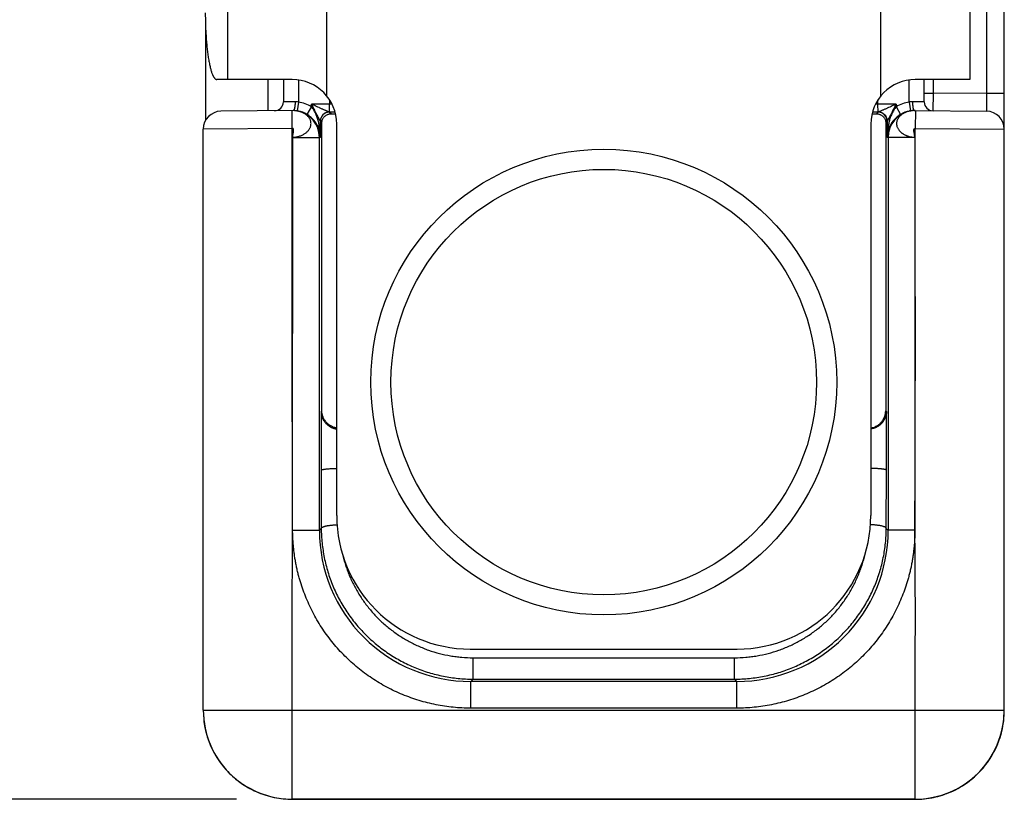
# Model space of a CAD drawing. Header units: inches. Extents: x 0 to 22, y 0 to 17.
# Tile 32 of 38: x 13.4 to 14.5, y 11.8 to 12.6. Entities that reach past the tile are written whole.
import ezdxf

# ---------------------------------------------------------------- set-up
doc = ezdxf.new("R2010")
doc.units = ezdxf.units.IN
doc.header["$LTSCALE"] = 1.21
doc.header["$MEASUREMENT"] = 0
doc.layers.get('0').update_dxf_attribs({"linetype": 'CONTINUOUS'})
doc.layers.add('DIMENSIONS', color=7, linetype='CONTINUOUS')
doc.styles.get("Standard").update_dxf_attribs({"font": 'txt', "width": 0.8})
doc.dimstyles.new('DIMSTYLE_1', dxfattribs={"dimtxt": 0.125, "dimasz": 0.18, "dimexe": 0.125, "dimexo": 0.0625, "dimgap": 0.0625, "dimtad": 0, "dimtih": 1, "dimtoh": 1, "dimzin": 4, "dimdsep": 46, "dimtxsty": 'STANDARD', "dimblk": '_FILLED', "dimblk1": '_FILLED', "dimblk2": '_FILLED', "dimcen": 0.09, "dimadec": 0, "dimazin": 0, "dimtp": 0.01, "dimtm": 0.01, "dimtfac": 1, "dimtofl": 0, "dimtmove": 0, "dimatfit": 3, "dimldrblk": '_FILLED', "dimfxl": 1, "dimtolj": 1, "dimtzin": 4, "dimarcsym": 0})

# ---------------------------------------------------------------- blocks, each defined once
blk = doc.blocks.new('_FILLED')
at = {"color": 0, "linetype": 'BYBLOCK'}
blk.add_solid([(0, 0), (-1, 0.1736), (-1, -0.1736)], dxfattribs=at)
blk = doc.blocks.new('*D3')
at = {"layer": 'DIMENSIONS', "color": 2, "linetype": 'CONTINUOUS'}
for p, q in [((13.6501, 14.5451), (12.7472, 14.5451)), ((12.8722, 14.5451), (12.8722, 13.2788)), ((12.8722, 11.7624), (12.8722, 13.0288)), ((13.6597, 11.7624), (12.7472, 11.7624))]:
    blk.add_line(p, q, dxfattribs=at)
at = {"layer": 'DIMENSIONS', "color": 2, "linetype": 'CONTINUOUS', "xscale": 0.18, "yscale": 0.18, "zscale": 0.18}
for p, rotation in [((12.8722, 14.5451), 90), ((12.8722, 11.7624), 270)]:
    blk.add_blockref('_FILLED', p, dxfattribs=dict(at, rotation=rotation))
at = {"layer": 'DIMENSIONS', "color": 2, "linetype": 'CONTINUOUS', "insert": (12.8722, 13.2163), "char_height": 0.125, "width": 1.125, "attachment_point": 2, "line_spacing_factor": 0.9}
blk.add_mtext('2.78{\\Ftxt.shx;\\W1.000000;\\H0.125000; }[70.7]', dxfattribs=at)

msp = doc.modelspace()

# ---------------------------------------------------------------- linework, layer by layer
at = {"color": 7, "linetype": 'CONTINUOUS'}
for p, q in [((14.5222, 11.8622), (14.5222, 12.8703)), ((13.7608, 12.8393), (13.7608, 12.5529)), ((14.3836, 12.5529), (14.3836, 12.8393)), ((14.5022, 12.8167), (14.5022, 12.5555)), ((13.6495, 12.6629), (13.6495, 12.5711)), ((14.4836, 12.6629), (14.4836, 12.5711)), ((13.6247, 12.6327), (13.6247, 12.5252)), ((13.7222, 12.5711), (13.6375, 12.5711)), ((13.6947, 12.5711), (13.6947, 12.536)), ((13.7122, 12.5711), (13.7122, 12.546)), ((13.7292, 12.5706), (13.7292, 12.5458)), ((14.4152, 12.5458), (14.4152, 12.5706)), ((14.4836, 12.5711), (14.4222, 12.5711)), ((14.4322, 12.546), (14.4322, 12.5711)), ((14.4422, 12.5711), (14.4422, 12.556)), ((14.4322, 12.556), (14.4422, 12.556)), ((14.4422, 12.556), (14.4421, 12.536)), ((14.5022, 12.5555), (14.4422, 12.556)), ((13.7254, 12.5462), (13.7122, 12.546)), ((13.7292, 12.5458), (13.7278, 12.5359)), ((13.7642, 12.5484), (13.7642, 12.5436)), ((14.3803, 12.5436), (14.3803, 12.5484)), ((14.4152, 12.5458), (14.4167, 12.5359)), ((14.4322, 12.546), (14.4191, 12.5462)), ((14.5222, 12.5555), (14.5022, 12.5555)), ((14.5022, 12.5555), (14.5024, 12.5355)), ((13.7236, 12.5362), (13.6421, 12.5355)), ((13.7222, 12.5162), (13.7221, 12.5362)), ((13.7279, 12.5358), (13.7277, 12.5358)), ((13.7282, 12.5357), (13.7279, 12.5358)), ((13.7284, 12.5356), (13.7282, 12.5357)), ((13.7438, 12.5407), (13.7387, 12.532)), ((13.7642, 12.5436), (13.7438, 12.5436)), ((13.7438, 12.5407), (13.7438, 12.5436)), ((13.7658, 12.5326), (13.7638, 12.5345)), ((13.764, 12.5346), (13.7642, 12.5436)), ((13.7669, 12.5436), (13.7642, 12.5436)), ((14.3803, 12.5436), (14.3775, 12.5436)), ((14.3806, 12.5345), (14.3787, 12.5326)), ((14.4006, 12.5436), (14.3803, 12.5436)), ((14.3805, 12.5346), (14.3803, 12.5436)), ((14.4006, 12.5436), (14.4006, 12.5407)), ((14.4006, 12.5407), (14.4057, 12.532)), ((14.4168, 12.5358), (14.4161, 12.5356)), ((14.4163, 12.5357), (14.4161, 12.5356)), ((14.4209, 12.5362), (14.5024, 12.5355)), ((14.4224, 12.5362), (14.4222, 12.5162)), ((13.7555, 12.5229), (13.7538, 12.5245)), ((13.7538, 12.5062), (13.7538, 12.5245)), ((13.7555, 12.1988), (13.7555, 12.5229)), ((14.3906, 12.5245), (14.389, 12.5229)), ((14.389, 12.5229), (14.389, 12.1988)), ((14.3906, 12.5245), (14.3906, 12.5062)), ((13.7222, 12.5162), (13.6222, 12.5155)), ((13.6222, 11.8623), (13.6222, 12.5155)), ((13.7722, 12.0811), (13.7722, 12.5211)), ((14.3722, 12.5211), (14.3722, 12.0811)), ((14.4222, 12.5162), (14.5222, 12.5155)), ((13.7226, 12.0646), (13.7227, 12.5062)), ((13.7227, 12.5062), (13.7527, 12.5062)), ((13.7538, 12.5062), (13.7527, 12.5062)), ((13.7527, 12.0646), (13.7527, 12.5062)), ((14.3917, 12.5062), (14.3906, 12.5062)), ((14.4217, 12.5062), (14.3917, 12.5062)), ((14.3917, 12.5062), (14.3917, 12.0646)), ((14.4217, 12.5062), (14.4218, 12.0646)), ((13.7555, 12.1988), (13.7546, 12.1979)), ((13.7546, 12.1979), (13.7546, 12.1321)), ((14.3899, 12.1979), (14.389, 12.1988)), ((14.3899, 12.1321), (14.3899, 12.1979)), ((13.7546, 12.1321), (13.7548, 12.0667)), ((14.3896, 12.0667), (14.3899, 12.1321)), ((13.7227, 12.0646), (13.7527, 12.0646)), ((13.7527, 12.0646), (13.7548, 12.0667)), ((14.3896, 12.0667), (14.3917, 12.0646)), ((14.4217, 12.0646), (14.3917, 12.0646)), ((13.9222, 11.9311), (14.2222, 11.9311)), ((13.9253, 11.9213), (14.2191, 11.9213)), ((13.9253, 11.8973), (13.9253, 11.9213)), ((14.2191, 11.8973), (14.2191, 11.9213)), ((13.9227, 11.8946), (13.9253, 11.8973)), ((14.2217, 11.8946), (13.9227, 11.8946)), ((13.9227, 11.8646), (13.9227, 11.8946)), ((13.9253, 11.8973), (14.2191, 11.8973)), ((14.2191, 11.8973), (14.2217, 11.8946)), ((14.2217, 11.8646), (14.2217, 11.8946)), ((13.6222, 11.8624), (14.5222, 11.8624)), ((13.7222, 11.7623), (13.7222, 11.8624)), ((14.2217, 11.8646), (13.9227, 11.8646)), ((14.4222, 11.7622), (14.4222, 11.8624)), ((14.5211, 11.847), (14.5214, 11.8497)), ((14.5214, 11.8497), (14.5215, 11.8505)), ((14.5189, 11.8367), (14.5196, 11.8393)), ((14.5196, 11.8393), (14.5201, 11.8419)), ((14.5201, 11.8418), (14.5206, 11.8445)), ((14.5206, 11.8444), (14.5211, 11.8471)), ((14.5147, 11.8242), (14.5157, 11.8267)), ((14.5157, 11.8267), (14.5166, 11.8292)), ((14.5166, 11.8291), (14.5175, 11.8317)), ((14.5174, 11.8316), (14.5182, 11.8342)), ((14.5182, 11.8342), (14.5189, 11.8368)), ((14.5102, 11.8147), (14.5115, 11.8171)), ((14.5114, 11.817), (14.5126, 11.8194)), ((14.5126, 11.8194), (14.5137, 11.8218)), ((14.5137, 11.8218), (14.5148, 11.8243)), ((14.5032, 11.8035), (14.5047, 11.8057)), ((14.5047, 11.8057), (14.5062, 11.8079)), ((14.5062, 11.8079), (14.5076, 11.8101)), ((14.5076, 11.8101), (14.509, 11.8124)), ((14.5089, 11.8124), (14.5102, 11.8147)), ((14.4929, 11.7915), (14.4948, 11.7934)), ((14.4948, 11.7933), (14.4966, 11.7953)), ((14.4965, 11.7953), (14.4983, 11.7973)), ((14.4983, 11.7973), (14.5, 11.7993)), ((14.5, 11.7993), (14.5016, 11.8014)), ((14.5016, 11.8014), (14.5032, 11.8035)), ((14.4809, 11.7812), (14.483, 11.7828)), ((14.483, 11.7828), (14.4851, 11.7844)), ((14.4851, 11.7844), (14.4871, 11.7861)), ((14.4871, 11.7861), (14.4891, 11.7879)), ((14.4891, 11.7878), (14.4911, 11.7897)), ((14.491, 11.7896), (14.493, 11.7915)), ((14.4602, 11.7697), (14.4626, 11.7707)), ((14.4626, 11.7707), (14.465, 11.7718)), ((14.465, 11.7718), (14.4674, 11.773)), ((14.4674, 11.773), (14.4697, 11.7742)), ((14.4697, 11.7742), (14.472, 11.7755)), ((14.472, 11.7755), (14.4743, 11.7768)), ((14.4743, 11.7768), (14.4766, 11.7782)), ((14.4765, 11.7782), (14.4788, 11.7797)), ((14.4787, 11.7797), (14.4809, 11.7812)), ((14.4222, 11.7624), (13.7222, 11.7624)), ((13.7222, 11.7623), (14.4222, 11.7622)), ((13.7222, 11.7623), (13.7222, 11.7623)), ((14.4222, 11.7622), (14.4242, 11.7622)), ((14.4222, 11.7622), (14.4222, 11.7622)), ((14.4242, 11.7622), (14.4269, 11.7623)), ((14.4268, 11.7623), (14.4295, 11.7625)), ((14.4295, 11.7625), (14.4321, 11.7627)), ((14.4321, 11.7627), (14.4348, 11.763)), ((14.4347, 11.763), (14.4374, 11.7633)), ((14.4373, 11.7633), (14.44, 11.7638)), ((14.4399, 11.7638), (14.4426, 11.7643)), ((14.4425, 11.7643), (14.4452, 11.7649)), ((14.4451, 11.7648), (14.4477, 11.7655)), ((14.4477, 11.7655), (14.4503, 11.7662)), ((14.4502, 11.7662), (14.4528, 11.767)), ((14.4527, 11.767), (14.4553, 11.7678)), ((14.4552, 11.7678), (14.4578, 11.7687)), ((14.4577, 11.7687), (14.4602, 11.7697))]:
    msp.add_line(p, q, dxfattribs=at)
for points in [[(13.7277, 12.5358), (13.7276, 12.5358), (13.7274, 12.5358), (13.7273, 12.5359), (13.7272, 12.5359), (13.727, 12.5359), (13.7269, 12.5359), (13.7267, 12.536), (13.7266, 12.536), (13.7264, 12.536), (13.7263, 12.536), (13.7261, 12.5361), (13.7259, 12.5361), (13.7257, 12.5361), (13.7256, 12.5361), (13.7254, 12.5361), (13.7252, 12.5362), (13.725, 12.5362), (13.7248, 12.5362), (13.7246, 12.5362), (13.7244, 12.5362), (13.7242, 12.5362), (13.724, 12.5362), (13.7238, 12.5362), (13.7236, 12.5362)], [(14.4209, 12.5362), (14.4207, 12.5362), (14.4205, 12.5362), (14.4202, 12.5362), (14.42, 12.5362), (14.4198, 12.5362), (14.4196, 12.5362), (14.4194, 12.5362), (14.4192, 12.5362), (14.4191, 12.5361), (14.4189, 12.5361), (14.4187, 12.5361), (14.4185, 12.5361), (14.4183, 12.5361), (14.4182, 12.536), (14.418, 12.536), (14.4178, 12.536), (14.4177, 12.536), (14.4175, 12.5359), (14.4174, 12.5359), (14.4172, 12.5359), (14.4171, 12.5359), (14.417, 12.5358), (14.4168, 12.5358), (14.4167, 12.5358), (14.4165, 12.5357)], [(13.6229, 11.8508), (13.623, 11.8498), (13.6234, 11.8472), (13.6238, 11.8446), (13.6243, 11.842), (13.6249, 11.8395), (13.6255, 11.8369), (13.6262, 11.8344), (13.627, 11.8318), (13.6278, 11.8293), (13.6287, 11.8268), (13.6297, 11.8244), (13.6307, 11.822), (13.6318, 11.8196), (13.633, 11.8172), (13.6342, 11.8149), (13.6355, 11.8125), (13.6368, 11.8103), (13.6382, 11.808), (13.6397, 11.8058), (13.6412, 11.8037), (13.6428, 11.8016), (13.6444, 11.7995), (13.6461, 11.7974), (13.6479, 11.7955), (13.6497, 11.7935), (13.6515, 11.7916), (13.6534, 11.7898), (13.6553, 11.788), (13.6573, 11.7862), (13.6593, 11.7846), (13.6614, 11.7829), (13.6635, 11.7813), (13.6657, 11.7798), (13.6679, 11.7784), (13.6701, 11.777), (13.6724, 11.7756), (13.6747, 11.7743), (13.677, 11.7731), (13.6794, 11.7719), (13.6818, 11.7708), (13.6842, 11.7698), (13.6867, 11.7688), (13.6892, 11.7679), (13.6917, 11.7671), (13.6942, 11.7663), (13.6967, 11.7656), (13.6993, 11.765), (13.7019, 11.7644), (13.7045, 11.7639), (13.7071, 11.7635), (13.7097, 11.7631), (13.7123, 11.7628), (13.7149, 11.7626), (13.7176, 11.7624), (13.7202, 11.7623), (13.7222, 11.7623)]]:
    msp.add_lwpolyline(points, dxfattribs=at)
for radius in [0.2617, 0.2391]:
    msp.add_circle((14.0722, 12.2311), radius, dxfattribs=at)
for centre, radius, start, end in [((13.7222, 12.5211), 0.05, 0, 90), ((14.4222, 12.5211), 0.05, 90, 180), ((13.7022, 12.546), 0.01, 270.5, 360), ((13.7235, 12.5062), 0.04, 59.4308, 81.7089), ((14.421, 12.5062), 0.04, 98.2845, 120.575), ((14.4422, 12.546), 0.01, 180, 269.5001), ((13.6422, 12.5155), 0.02, 90.5, 180), ((13.7235, 12.5066), 0.0296, 89.7948, 90.502), ((13.7232, 12.5367), 0.000521, 270.5558, 281.4509), ((13.7235, 12.5062), 0.03, 81.7131, 87.6568), ((13.7227, 12.5062), 0.03, 79.1978, 80.8471), ((13.7229, 12.5081), 0.0281, 80.3273, 80.7234), ((13.723, 12.5083), 0.0279, 79.28, 80.3286), ((13.7235, 12.5063), 0.0299, 80.7933, 81.7203), ((13.7235, 12.5063), 0.03, 79.8561, 80.7933), ((13.7227, 12.5062), 0.03, 359.9965, 79.1935), ((13.7235, 12.5062), 0.03, 59.428, 79.8566), ((13.7638, 12.5245), 0.01, 90.0209, 179.9791), ((13.7642, 11.383), 1.1515, 89.693, 90.0224), ((14.3806, 11.2857), 1.2489, 89.9954, 90.2992), ((14.3806, 12.5245), 0.01, 0.0209, 89.9791), ((14.3807, 12.5246), 0.01, 0.0138, 89.8541), ((14.4217, 12.5062), 0.03, 99.0791, 180.0034), ((14.421, 12.5062), 0.03, 100.1409, 120.5721), ((14.421, 12.5063), 0.03, 98.2809, 100.1418), ((14.4215, 12.5082), 0.028, 99.5765, 101.03), ((14.421, 12.5062), 0.03, 92.1503, 98.2906), ((14.4217, 12.5065), 0.0297, 91.1814, 92.843), ((14.4217, 12.5064), 0.0298, 89.4999, 91.1815), ((14.4212, 12.5367), 0.000521, 258.5392, 269.4342), ((14.5022, 12.5155), 0.02, 0, 89.5), ((13.9222, 12.0811), 0.15, 180, 270), ((14.2222, 12.0811), 0.15, 270, 360), ((13.9227, 12.0646), 0.17, 179.9922, 270.0078), ((14.2218, 12.0646), 0.17, 269.9922, 0.0078), ((13.7222, 11.8624), 0.1, 180.005, 270.005), ((13.7222, 11.8623), 0.1, 180.0003, 269.9874), ((14.4222, 11.8624), 0.1, 269.995, 359.995), ((14.4222, 11.8622), 0.1, 353.3074, 359.9998), ((14.4222, 11.8622), 0.1, 269.9939, 353.3111)]:
    msp.add_arc(centre, radius, start, end, dxfattribs=at)
for centre, start_param, end_param in [((13.7755, 12.5329), -2.077118, -1.800685), ((14.369, 12.5329), -1.340907, -1.064475)]:
    msp.add_ellipse(centre, major_axis=(0.02, 0), ratio=0.017455, start_param=start_param, end_param=end_param, dxfattribs=at)
for points, knots in [([(13.6245, 12.6461), (13.6245, 12.6437), (13.6246, 12.6388), (13.6247, 12.6315), (13.6251, 12.6244), (13.6255, 12.6175), (13.626, 12.6109), (13.6267, 12.6046), (13.6273, 12.5996), (13.6279, 12.5958), (13.6283, 12.5931), (13.6288, 12.5906), (13.6293, 12.5882), (13.6298, 12.5859), (13.6303, 12.5838), (13.6308, 12.5818), (13.6314, 12.58), (13.6319, 12.5784), (13.6324, 12.5771), (13.6328, 12.5762), (13.6331, 12.5755), (13.6334, 12.5749), (13.6338, 12.5742), (13.6342, 12.5735), (13.6347, 12.573), (13.635, 12.5726), (13.6353, 12.5722), (13.6356, 12.5719), (13.6359, 12.5717), (13.6363, 12.5715), (13.6366, 12.5713), (13.6369, 12.5712), (13.6372, 12.5711), (13.6374, 12.5711), (13.6375, 12.5711)], [0, 0, 0, 0, 0.094245, 0.187609, 0.279223, 0.368233, 0.453816, 0.535184, 0.611596, 0.647728, 0.682371, 0.715448, 0.746891, 0.776634, 0.804622, 0.830801, 0.85513, 0.877575, 0.898114, 0.907666, 0.916741, 0.92534, 0.933467, 0.948326, 0.955081, 0.961402, 0.967308, 0.972824, 0.977978, 0.982811, 0.987368, 0.991707, 0.995893, 1, 1, 1, 1]), ([(13.7254, 12.5462), (13.7254, 12.5456), (13.7254, 12.5443), (13.7253, 12.5428), (13.7252, 12.5416), (13.7251, 12.5408), (13.725, 12.54), (13.7248, 12.5393), (13.7247, 12.5387), (13.7245, 12.5381), (13.7243, 12.5376), (13.7242, 12.5371), (13.724, 12.5368), (13.7238, 12.5366), (13.7237, 12.5365), (13.7236, 12.5364), (13.7235, 12.5363), (13.7234, 12.5363), (13.7233, 12.5362), (13.7233, 12.5362)], [0, 0, 0, 0, 0.180586, 0.354899, 0.437842, 0.517029, 0.591806, 0.661568, 0.725776, 0.783968, 0.835777, 0.880963, 0.919465, 0.936276, 0.951533, 0.965341, 0.977859, 0.989312, 1, 1, 1, 1]), ([(13.7292, 12.5458), (13.7286, 12.5459), (13.7273, 12.5462), (13.726, 12.5462), (13.7254, 12.5462)], [0, 0, 0, 0, 0.503266, 1, 1, 1, 1]), ([(14.4191, 12.5462), (14.4184, 12.5462), (14.4171, 12.5462), (14.4159, 12.5459), (14.4152, 12.5458)], [0, 0, 0, 0, 0.496735, 1, 1, 1, 1]), ([(14.4191, 12.5462), (14.4191, 12.5456), (14.4191, 12.5443), (14.4192, 12.5428), (14.4193, 12.5416), (14.4194, 12.5408), (14.4195, 12.54), (14.4196, 12.5393), (14.4198, 12.5387), (14.4199, 12.5381), (14.4201, 12.5376), (14.4203, 12.5371), (14.4205, 12.5368), (14.4206, 12.5366), (14.4207, 12.5365), (14.4208, 12.5364), (14.4209, 12.5363), (14.421, 12.5363), (14.4211, 12.5362), (14.4211, 12.5362)], [0, 0, 0, 0, 0.180583, 0.354893, 0.437835, 0.517021, 0.591798, 0.66156, 0.725768, 0.783961, 0.835771, 0.880958, 0.919462, 0.936274, 0.951531, 0.96534, 0.977859, 0.989312, 1, 1, 1, 1]), ([(13.7227, 12.5062), (13.7234, 12.5063), (13.7243, 12.5063), (13.7255, 12.5065), (13.7268, 12.5067), (13.7283, 12.507), (13.73, 12.5074), (13.7317, 12.508), (13.7334, 12.5087), (13.7349, 12.5095), (13.7363, 12.5104), (13.7377, 12.5113), (13.7389, 12.5124), (13.74, 12.5135), (13.7409, 12.5146), (13.7417, 12.5158), (13.7423, 12.5171), (13.7428, 12.5184), (13.7431, 12.5197), (13.7433, 12.521), (13.7433, 12.5224), (13.7431, 12.5237), (13.7428, 12.525), (13.7423, 12.5263), (13.7416, 12.5275), (13.7408, 12.5287), (13.7399, 12.5298), (13.7388, 12.5308), (13.7376, 12.5318), (13.7362, 12.5327), (13.7348, 12.5335), (13.7332, 12.5342), (13.7311, 12.535), (13.7293, 12.5355), (13.7282, 12.5357)], [0, 0, 0, 0, 0.036978, 0.055426, 0.07382, 0.110371, 0.146503, 0.182089, 0.217013, 0.251176, 0.284498, 0.316926, 0.34841, 0.378931, 0.408511, 0.43721, 0.465122, 0.492347, 0.519021, 0.545334, 0.571499, 0.597722, 0.624176, 0.651026, 0.678446, 0.706616, 0.735643, 0.765566, 0.796399, 0.828181, 0.860971, 0.894671, 0.929157, 1, 1, 1, 1]), ([(13.764, 12.5346), (13.7639, 12.5346), (13.7638, 12.5346), (13.7637, 12.5346), (13.7636, 12.5346), (13.7635, 12.5346), (13.7634, 12.5346), (13.7633, 12.5347), (13.7632, 12.5348), (13.763, 12.5348), (13.7627, 12.5349), (13.7625, 12.535), (13.7623, 12.5351), (13.7619, 12.5353), (13.7615, 12.5355), (13.7609, 12.5357), (13.7601, 12.5361), (13.7591, 12.5366), (13.7578, 12.5371), (13.7564, 12.5377), (13.7551, 12.5384), (13.7537, 12.539), (13.7518, 12.5399), (13.7495, 12.5409), (13.7467, 12.5422), (13.7448, 12.5431), (13.7438, 12.5436)], [0, 0, 0, 0, 0.008352, 0.012245, 0.015886, 0.019269, 0.022543, 0.029467, 0.037803, 0.047505, 0.058111, 0.069376, 0.081281, 0.09381, 0.120468, 0.148735, 0.178238, 0.24003, 0.304512, 0.370818, 0.438447, 0.507054, 0.576386, 0.716571, 0.858005, 1, 1, 1, 1]), ([(13.7538, 12.5246), (13.7538, 12.5246), (13.7538, 12.5246), (13.7538, 12.5246), (13.7537, 12.5246), (13.7537, 12.5247), (13.7536, 12.5247), (13.7536, 12.5249), (13.7535, 12.525), (13.7534, 12.5252), (13.7533, 12.5253), (13.7531, 12.5256), (13.753, 12.5259), (13.7528, 12.5262), (13.7526, 12.5266), (13.7524, 12.527), (13.7521, 12.5276), (13.7518, 12.5281), (13.7515, 12.5287), (13.7511, 12.5294), (13.7507, 12.5302), (13.7502, 12.5311), (13.7498, 12.5319), (13.7493, 12.5328), (13.7488, 12.5339), (13.7481, 12.5353), (13.7474, 12.5366), (13.7464, 12.5385), (13.7452, 12.5408), (13.7443, 12.5426), (13.7438, 12.5436)], [0, 0, 0, 0, 0.000875, 0.002118, 0.003743, 0.005751, 0.010867, 0.017301, 0.024905, 0.033633, 0.043436, 0.054189, 0.077991, 0.090807, 0.104096, 0.131946, 0.161319, 0.191908, 0.223426, 0.255705, 0.288612, 0.355962, 0.390253, 0.424868, 0.494902, 0.565793, 0.637327, 0.709344, 0.854345, 1, 1, 1, 1]), ([(13.7538, 12.5062), (13.7538, 12.5077), (13.7537, 12.5107), (13.7533, 12.5152), (13.7526, 12.5196), (13.7517, 12.524), (13.7506, 12.5277), (13.7496, 12.5305), (13.7487, 12.5327), (13.7477, 12.5348), (13.7466, 12.5368), (13.7453, 12.5388), (13.7443, 12.5401), (13.7438, 12.5407)], [0, 0, 0, 0, 0.122547, 0.245312, 0.368475, 0.492263, 0.616953, 0.67976, 0.742932, 0.806526, 0.870584, 0.935111, 1, 1, 1, 1]), ([(13.7638, 12.5346), (13.7631, 12.5346), (13.7618, 12.5344), (13.7599, 12.5339), (13.7582, 12.5329), (13.7567, 12.5317), (13.7554, 12.5301), (13.7545, 12.5284), (13.7539, 12.5265), (13.7538, 12.5252), (13.7538, 12.5246)], [0, 0, 0, 0, 0.124843, 0.249727, 0.374669, 0.499668, 0.624718, 0.749804, 0.874903, 1, 1, 1, 1]), ([(13.7638, 12.5345), (13.7638, 12.5345), (13.7638, 12.5345), (13.7638, 12.5346), (13.7638, 12.5346), (13.7638, 12.5346)], [0, 0, 0, 0, 0.160445, 0.377915, 1, 1, 1, 1]), ([(14.4006, 12.5436), (14.3997, 12.5431), (14.3978, 12.5422), (14.395, 12.5409), (14.3926, 12.5399), (14.3908, 12.539), (14.3894, 12.5384), (14.388, 12.5377), (14.3867, 12.5371), (14.3854, 12.5366), (14.3844, 12.5361), (14.3836, 12.5357), (14.383, 12.5355), (14.3825, 12.5353), (14.3822, 12.5351), (14.3819, 12.535), (14.3817, 12.5349), (14.3815, 12.5348), (14.3813, 12.5348), (14.3811, 12.5347), (14.381, 12.5346), (14.3809, 12.5346), (14.3808, 12.5346), (14.3808, 12.5346), (14.3806, 12.5346), (14.3805, 12.5346), (14.3805, 12.5346)], [0, 0, 0, 0, 0.141995, 0.283429, 0.423614, 0.492947, 0.561553, 0.629182, 0.695488, 0.759969, 0.821764, 0.851263, 0.879529, 0.90619, 0.918722, 0.93063, 0.941895, 0.952496, 0.962192, 0.970526, 0.977452, 0.980727, 0.98411, 0.987751, 0.991644, 1, 1, 1, 1]), ([(14.3807, 12.5346), (14.3807, 12.5346), (14.3807, 12.5346), (14.3806, 12.5345), (14.3806, 12.5345), (14.3806, 12.5345)], [0, 0, 0, 0, 0.62071, 0.840145, 1, 1, 1, 1]), ([(14.4006, 12.5407), (14.4001, 12.5401), (14.3992, 12.5388), (14.3979, 12.5368), (14.3968, 12.5348), (14.3958, 12.5327), (14.3949, 12.5305), (14.3938, 12.5277), (14.3928, 12.524), (14.3918, 12.5196), (14.3912, 12.5152), (14.3908, 12.5107), (14.3906, 12.5077), (14.3906, 12.5062)], [0, 0, 0, 0, 0.064889, 0.129416, 0.193474, 0.257068, 0.32024, 0.383047, 0.507737, 0.631525, 0.754688, 0.877453, 1, 1, 1, 1]), ([(14.4006, 12.5436), (14.4002, 12.5426), (14.3992, 12.5408), (14.398, 12.5385), (14.3971, 12.5366), (14.3964, 12.5353), (14.3957, 12.5339), (14.395, 12.5326), (14.3943, 12.5313), (14.3938, 12.5302), (14.3933, 12.5294), (14.393, 12.5287), (14.3927, 12.5281), (14.3924, 12.5276), (14.3921, 12.527), (14.3918, 12.5266), (14.3917, 12.5262), (14.3915, 12.5259), (14.3913, 12.5256), (14.3912, 12.5253), (14.3911, 12.5252), (14.391, 12.525), (14.3909, 12.5249), (14.3908, 12.5247), (14.3908, 12.5247), (14.3907, 12.5246), (14.3907, 12.5246), (14.3907, 12.5246), (14.3907, 12.5246), (14.3907, 12.5246)], [0, 0, 0, 0, 0.145656, 0.290657, 0.362674, 0.434208, 0.505099, 0.575134, 0.644038, 0.711392, 0.744302, 0.776575, 0.808088, 0.838684, 0.868066, 0.895908, 0.909189, 0.921996, 0.9458, 0.956568, 0.966385, 0.975118, 0.982717, 0.989135, 0.994239, 0.996248, 0.997876, 0.999124, 1, 1, 1, 1]), ([(14.4161, 12.5357), (14.415, 12.5355), (14.4133, 12.535), (14.4111, 12.5342), (14.4095, 12.5335), (14.4081, 12.5327), (14.4068, 12.5318), (14.4056, 12.5308), (14.4045, 12.5297), (14.4036, 12.5286), (14.4028, 12.5274), (14.4021, 12.5262), (14.4016, 12.5249), (14.4013, 12.5236), (14.4011, 12.5223), (14.4011, 12.521), (14.4013, 12.5197), (14.4016, 12.5183), (14.4021, 12.5171), (14.4028, 12.5158), (14.4039, 12.5142), (14.4051, 12.5128), (14.4062, 12.5118), (14.4068, 12.5113), (14.4075, 12.5108), (14.4084, 12.5102), (14.4096, 12.5095), (14.4109, 12.5088), (14.4119, 12.5084), (14.4128, 12.508), (14.4136, 12.5077), (14.4147, 12.5074), (14.4162, 12.5069), (14.418, 12.5066), (14.4198, 12.5063), (14.4211, 12.5062), (14.4217, 12.5062)], [0, 0, 0, 0, 0.070938, 0.105391, 0.139017, 0.171703, 0.203401, 0.23417, 0.264042, 0.29303, 0.321172, 0.34857, 0.375408, 0.401854, 0.428073, 0.454244, 0.480574, 0.507279, 0.534543, 0.562497, 0.591243, 0.651362, 0.667006, 0.68289, 0.699008, 0.715354, 0.748702, 0.78289, 0.800276, 0.81784, 0.835571, 0.853452, 0.889601, 0.926165, 0.963012, 1, 1, 1, 1]), ([(13.7538, 12.5062), (13.7538, 12.5074), (13.7536, 12.5097), (13.753, 12.5131), (13.7519, 12.5165), (13.7504, 12.5199), (13.7483, 12.5233), (13.7462, 12.5259), (13.7442, 12.5279), (13.7425, 12.5294), (13.7407, 12.5308), (13.7394, 12.5317), (13.7387, 12.532)], [0, 0, 0, 0, 0.110123, 0.221651, 0.335858, 0.454185, 0.578291, 0.710035, 0.779336, 0.850997, 0.924791, 1, 1, 1, 1]), ([(13.7538, 12.5245), (13.7538, 12.5245), (13.7538, 12.5246), (13.7538, 12.5246), (13.7538, 12.5246)], [0, 0, 0, 0, 0.415639, 1, 1, 1, 1]), ([(13.7555, 12.5229), (13.7555, 12.5234), (13.7556, 12.5246), (13.7561, 12.5262), (13.7569, 12.5278), (13.758, 12.5293), (13.7594, 12.5306), (13.7609, 12.5315), (13.7622, 12.532), (13.7633, 12.5323), (13.7645, 12.5326), (13.7653, 12.5326), (13.7658, 12.5326)], [0, 0, 0, 0, 0.106578, 0.215023, 0.326796, 0.443515, 0.567027, 0.699442, 0.769797, 0.843217, 0.919919, 1, 1, 1, 1]), ([(14.3787, 12.5326), (14.3791, 12.5326), (14.3799, 12.5326), (14.3811, 12.5323), (14.3822, 12.532), (14.3836, 12.5315), (14.385, 12.5306), (14.3865, 12.5293), (14.3876, 12.5278), (14.3884, 12.5262), (14.3888, 12.5246), (14.389, 12.5234), (14.389, 12.5229)], [0, 0, 0, 0, 0.080081, 0.156783, 0.230203, 0.300558, 0.432973, 0.556485, 0.673204, 0.784977, 0.893422, 1, 1, 1, 1]), ([(14.4057, 12.532), (14.4051, 12.5317), (14.4037, 12.5308), (14.4019, 12.5294), (14.4002, 12.5279), (14.3982, 12.5259), (14.3961, 12.5233), (14.3941, 12.5199), (14.3926, 12.5165), (14.3915, 12.5131), (14.3908, 12.5097), (14.3907, 12.5074), (14.3906, 12.5062)], [0, 0, 0, 0, 0.075209, 0.149003, 0.220664, 0.289965, 0.421709, 0.545815, 0.664142, 0.778349, 0.889877, 1, 1, 1, 1]), ([(14.3907, 12.5246), (14.3907, 12.5246), (14.3906, 12.5246), (14.3906, 12.5245), (14.3906, 12.5245)], [0, 0, 0, 0, 0.5844, 1, 1, 1, 1]), ([(13.7227, 12.5062), (13.7227, 12.5064), (13.7227, 12.5069), (13.7228, 12.5077), (13.7229, 12.5084), (13.723, 12.5093), (13.7232, 12.5101), (13.7233, 12.5109), (13.7235, 12.5117), (13.7236, 12.5125), (13.7237, 12.5133), (13.7237, 12.5138), (13.7237, 12.5143), (13.7237, 12.5146), (13.7237, 12.5149), (13.7236, 12.5151), (13.7236, 12.5154), (13.7235, 12.5156), (13.7233, 12.5158), (13.7232, 12.5159), (13.723, 12.5161), (13.7228, 12.5162), (13.7225, 12.5162), (13.7223, 12.5162), (13.7222, 12.5162)], [0, 0, 0, 0, 0.062513, 0.130505, 0.202919, 0.278466, 0.355731, 0.433232, 0.50947, 0.582965, 0.652302, 0.716206, 0.745798, 0.773691, 0.799844, 0.824279, 0.847106, 0.868553, 0.889006, 0.909023, 0.929322, 0.950717, 0.974025, 1, 1, 1, 1]), ([(13.7226, 12.0646), (13.7226, 12.074), (13.7226, 12.0928), (13.7225, 12.1211), (13.7224, 12.1493), (13.7223, 12.1728), (13.7223, 12.1916), (13.7222, 12.2057), (13.7222, 12.2198), (13.7222, 12.2387), (13.7222, 12.2622), (13.7222, 12.2904), (13.7222, 12.3186), (13.7222, 12.3422), (13.7222, 12.361), (13.7222, 12.3798), (13.7222, 12.4033), (13.7222, 12.4315), (13.7222, 12.4692), (13.7222, 12.4974), (13.7222, 12.5162)], [0, 0, 0, 0, 0.0625, 0.125, 0.1875, 0.25, 0.28125, 0.3125, 0.34375, 0.375, 0.4375, 0.5, 0.5625, 0.625, 0.65625, 0.6875, 0.75, 0.8125, 0.875, 1, 1, 1, 1]), ([(14.4217, 12.5062), (14.4217, 12.5064), (14.4217, 12.5069), (14.4216, 12.5077), (14.4215, 12.5084), (14.4214, 12.5093), (14.4212, 12.5101), (14.4211, 12.5109), (14.4209, 12.5117), (14.4208, 12.5125), (14.4207, 12.5133), (14.4207, 12.5139), (14.4207, 12.5143), (14.4207, 12.5146), (14.4207, 12.5149), (14.4208, 12.5151), (14.4209, 12.5154), (14.421, 12.5156), (14.4211, 12.5158), (14.4213, 12.5159), (14.4215, 12.5161), (14.4217, 12.5162), (14.422, 12.5162), (14.4221, 12.5162), (14.4222, 12.5162)], [0, 0, 0, 0, 0.062527, 0.130598, 0.203081, 0.27865, 0.355877, 0.433284, 0.509384, 0.582715, 0.651889, 0.715657, 0.745203, 0.773069, 0.799218, 0.823675, 0.846553, 0.86808, 0.888636, 0.908769, 0.929181, 0.950667, 0.974027, 1, 1, 1, 1]), ([(14.4218, 12.0646), (14.4218, 12.074), (14.4219, 12.0928), (14.4219, 12.1211), (14.422, 12.1493), (14.4221, 12.1728), (14.4222, 12.1916), (14.4222, 12.2057), (14.4222, 12.2198), (14.4223, 12.2387), (14.4223, 12.2622), (14.4223, 12.2904), (14.4223, 12.3186), (14.4222, 12.3422), (14.4222, 12.361), (14.4222, 12.3798), (14.4222, 12.4033), (14.4222, 12.4315), (14.4222, 12.4692), (14.4222, 12.4974), (14.4222, 12.5162)], [0, 0, 0, 0, 0.0625, 0.125, 0.1875, 0.25, 0.28125, 0.3125, 0.34375, 0.375, 0.4375, 0.5, 0.5625, 0.625, 0.65625, 0.6875, 0.75, 0.8125, 0.875, 1, 1, 1, 1]), ([(13.7546, 12.1979), (13.7546, 12.1969), (13.7548, 12.1948), (13.7556, 12.1917), (13.7567, 12.1893), (13.7579, 12.1874), (13.7589, 12.186), (13.76, 12.1846), (13.7613, 12.1834), (13.7628, 12.1822), (13.7644, 12.1811), (13.7658, 12.1804), (13.7671, 12.1798), (13.7681, 12.1794), (13.7691, 12.1791), (13.7701, 12.1788), (13.7711, 12.1786), (13.7719, 12.1785), (13.7722, 12.1784)], [0, 0, 0, 0, 0.108384, 0.218486, 0.331783, 0.390171, 0.449968, 0.511395, 0.574671, 0.640004, 0.707568, 0.777466, 0.8133, 0.849695, 0.88662, 0.924032, 0.961851, 1, 1, 1, 1]), ([(13.7722, 12.1794), (13.7715, 12.1796), (13.7702, 12.1799), (13.7682, 12.1805), (13.7664, 12.1814), (13.7648, 12.1823), (13.7632, 12.1834), (13.7619, 12.1846), (13.7606, 12.1858), (13.7592, 12.1875), (13.7577, 12.1898), (13.7564, 12.1928), (13.7557, 12.1957), (13.7555, 12.1978), (13.7555, 12.1988)], [0, 0, 0, 0, 0.075825, 0.149838, 0.221694, 0.29126, 0.358557, 0.423708, 0.486892, 0.548311, 0.666599, 0.78032, 0.890985, 1, 1, 1, 1]), ([(14.3722, 12.1794), (14.3729, 12.1796), (14.3743, 12.1799), (14.3762, 12.1805), (14.378, 12.1814), (14.3797, 12.1823), (14.3812, 12.1834), (14.3826, 12.1846), (14.3838, 12.1858), (14.3853, 12.1875), (14.3867, 12.1898), (14.388, 12.1928), (14.3888, 12.1957), (14.389, 12.1978), (14.389, 12.1988)], [0, 0, 0, 0, 0.075825, 0.149838, 0.221694, 0.29126, 0.358557, 0.423708, 0.486892, 0.548311, 0.666599, 0.78032, 0.890985, 1, 1, 1, 1]), ([(14.3899, 12.1979), (14.3898, 12.1969), (14.3896, 12.1948), (14.3888, 12.1917), (14.3877, 12.1893), (14.3866, 12.1874), (14.3856, 12.186), (14.3844, 12.1846), (14.3831, 12.1834), (14.3817, 12.1822), (14.3801, 12.1811), (14.3783, 12.1802), (14.3764, 12.1794), (14.3744, 12.1788), (14.3729, 12.1785), (14.3722, 12.1784)], [0, 0, 0, 0, 0.108392, 0.218501, 0.331806, 0.390198, 0.449999, 0.51143, 0.574711, 0.640048, 0.707617, 0.777519, 0.849732, 0.924045, 1, 1, 1, 1]), ([(13.7546, 12.1321), (13.7546, 12.1321), (13.7546, 12.1321), (13.7547, 12.1322), (13.7547, 12.1323), (13.7548, 12.1323), (13.755, 12.1324), (13.7552, 12.1325), (13.7554, 12.1326), (13.7557, 12.1327), (13.756, 12.1328), (13.7563, 12.1329), (13.7569, 12.133), (13.7576, 12.1331), (13.7586, 12.1333), (13.7598, 12.1334), (13.761, 12.1336), (13.7624, 12.1337), (13.7639, 12.1338), (13.766, 12.1339), (13.7682, 12.134), (13.7705, 12.1341), (13.7716, 12.1341), (13.7722, 12.1341)], [0, 0, 0, 0, 0.005508, 0.008659, 0.012159, 0.020371, 0.03039, 0.042329, 0.056248, 0.072166, 0.090088, 0.110002, 0.131886, 0.181435, 0.238425, 0.302455, 0.373055, 0.449691, 0.531773, 0.618659, 0.80406, 0.9011, 1, 1, 1, 1]), ([(14.3899, 12.1321), (14.3899, 12.1321), (14.3898, 12.1321), (14.3898, 12.1322), (14.3897, 12.1323), (14.3896, 12.1323), (14.3895, 12.1324), (14.3893, 12.1325), (14.389, 12.1326), (14.3888, 12.1327), (14.3885, 12.1328), (14.3881, 12.1329), (14.3876, 12.133), (14.3868, 12.1331), (14.3858, 12.1333), (14.3847, 12.1334), (14.3834, 12.1336), (14.3821, 12.1337), (14.3806, 12.1338), (14.3785, 12.1339), (14.3763, 12.134), (14.374, 12.1341), (14.3728, 12.1341), (14.3722, 12.1341)], [0, 0, 0, 0, 0.005508, 0.008659, 0.012159, 0.020371, 0.03039, 0.042329, 0.056248, 0.072166, 0.090088, 0.110002, 0.131886, 0.181435, 0.238425, 0.302455, 0.373055, 0.449691, 0.531773, 0.618659, 0.80406, 0.9011, 1, 1, 1, 1]), ([(13.7548, 12.0667), (13.7548, 12.0668), (13.7549, 12.0669), (13.7549, 12.0671), (13.7551, 12.0673), (13.7552, 12.0674), (13.7554, 12.0676), (13.7556, 12.0678), (13.7559, 12.068), (13.7562, 12.0681), (13.7566, 12.0683), (13.7571, 12.0685), (13.7579, 12.0688), (13.7589, 12.0691), (13.7601, 12.0694), (13.7613, 12.0697), (13.7627, 12.0699), (13.7642, 12.0701), (13.7657, 12.0703), (13.7674, 12.0705), (13.7697, 12.0706), (13.7714, 12.0707), (13.7726, 12.0707)], [0, 0, 0, 0, 0.009982, 0.020575, 0.032133, 0.044923, 0.059137, 0.074905, 0.092311, 0.111406, 0.132216, 0.154749, 0.204942, 0.26182, 0.325081, 0.394326, 0.46908, 0.548808, 0.632919, 0.720778, 0.811717, 1, 1, 1, 1]), ([(14.3896, 12.0667), (14.3896, 12.0668), (14.3896, 12.0669), (14.3895, 12.0671), (14.3894, 12.0673), (14.3892, 12.0674), (14.389, 12.0676), (14.3888, 12.0678), (14.3885, 12.068), (14.3882, 12.0681), (14.3879, 12.0683), (14.3873, 12.0685), (14.3866, 12.0688), (14.3855, 12.0691), (14.3844, 12.0694), (14.3831, 12.0697), (14.3817, 12.0699), (14.3803, 12.0701), (14.3787, 12.0703), (14.3771, 12.0705), (14.3748, 12.0706), (14.373, 12.0707), (14.3719, 12.0707)], [0, 0, 0, 0, 0.009982, 0.020575, 0.032133, 0.044923, 0.059137, 0.074905, 0.092311, 0.111406, 0.132216, 0.154749, 0.204942, 0.26182, 0.325081, 0.394326, 0.46908, 0.548808, 0.632919, 0.720778, 0.811717, 1, 1, 1, 1]), ([(13.7222, 11.8624), (13.7222, 11.8708), (13.7222, 11.8835), (13.7222, 11.9003), (13.7222, 11.9129), (13.7222, 11.9235), (13.7222, 11.9319), (13.7222, 11.9403), (13.7222, 11.9509), (13.7222, 11.9635), (13.7222, 11.9761), (13.7222, 11.9867), (13.7222, 11.9951), (13.7222, 12.0014), (13.7223, 12.0077), (13.7223, 12.0162), (13.7224, 12.0267), (13.7225, 12.0393), (13.7226, 12.052), (13.7226, 12.0604), (13.7226, 12.0646)], [0, 0, 0, 0, 0.125, 0.1875, 0.25, 0.3125, 0.34375, 0.375, 0.4375, 0.5, 0.5625, 0.625, 0.65625, 0.6875, 0.71875, 0.75, 0.8125, 0.875, 0.9375, 1, 1, 1, 1]), ([(13.9227, 11.8646), (13.9194, 11.8646), (13.9129, 11.8648), (13.9031, 11.8655), (13.8934, 11.8667), (13.8837, 11.8684), (13.8741, 11.8706), (13.8646, 11.8732), (13.8553, 11.8763), (13.8462, 11.8798), (13.8372, 11.8838), (13.8284, 11.8882), (13.8199, 11.893), (13.8116, 11.8983), (13.8035, 11.9039), (13.7958, 11.91), (13.7884, 11.9164), (13.7789, 11.9254), (13.7679, 11.9375), (13.7581, 11.9507), (13.7511, 11.9618), (13.7463, 11.9703), (13.7419, 11.9791), (13.7379, 11.9881), (13.7344, 11.9972), (13.7318, 12.005), (13.73, 12.0113), (13.7287, 12.016), (13.7276, 12.0208), (13.7266, 12.0256), (13.7257, 12.0304), (13.725, 12.0345), (13.7246, 12.0377), (13.7242, 12.0401), (13.724, 12.0426), (13.7237, 12.045), (13.7235, 12.0475), (13.7233, 12.0499), (13.7231, 12.0524), (13.7229, 12.0548), (13.7228, 12.0573), (13.7227, 12.0605), (13.7226, 12.063), (13.7226, 12.0646)], [0, 0, 0, 0, 0.03125, 0.062502, 0.093752, 0.125003, 0.156253, 0.187504, 0.218755, 0.250006, 0.281256, 0.312507, 0.343758, 0.375008, 0.406259, 0.43751, 0.46876, 0.500011, 0.562494, 0.624976, 0.656227, 0.687478, 0.718728, 0.749979, 0.78123, 0.812481, 0.828107, 0.843733, 0.859359, 0.874986, 0.890614, 0.906241, 0.914054, 0.921865, 0.929677, 0.937489, 0.945302, 0.953117, 0.960932, 0.968748, 0.976563, 0.984377, 1, 1, 1, 1]), ([(13.7548, 12.0667), (13.7548, 12.0639), (13.755, 12.0584), (13.7556, 12.0502), (13.7567, 12.042), (13.7586, 12.0311), (13.762, 12.0177), (13.7666, 12.0047), (13.7711, 11.9946), (13.7749, 11.9872), (13.779, 11.98), (13.7834, 11.973), (13.7882, 11.9662), (13.7933, 11.9596), (13.7988, 11.9533), (13.8045, 11.9473), (13.8106, 11.9415), (13.8169, 11.936), (13.8235, 11.9309), (13.8303, 11.9261), (13.8374, 11.9216), (13.8447, 11.9175), (13.8522, 11.9137), (13.8624, 11.9091), (13.8756, 11.9044), (13.8892, 11.901), (13.9002, 11.8991), (13.9085, 11.898), (13.9169, 11.8974), (13.9225, 11.8973), (13.9253, 11.8973)], [0, 0, 0, 0, 0.030985, 0.061975, 0.092969, 0.123972, 0.185992, 0.248071, 0.279146, 0.310241, 0.341358, 0.372498, 0.403661, 0.43485, 0.466064, 0.497303, 0.528569, 0.55986, 0.591177, 0.622519, 0.653885, 0.685274, 0.716684, 0.748114, 0.811009, 0.873962, 0.905463, 0.936971, 0.968485, 1, 1, 1, 1]), ([(14.2191, 11.8973), (14.2219, 11.8973), (14.2275, 11.8974), (14.2359, 11.898), (14.2443, 11.8991), (14.2553, 11.901), (14.2689, 11.9044), (14.2821, 11.9091), (14.2923, 11.9137), (14.2998, 11.9175), (14.3071, 11.9216), (14.3141, 11.9261), (14.321, 11.9309), (14.3276, 11.936), (14.3339, 11.9415), (14.3399, 11.9473), (14.3457, 11.9533), (14.3511, 11.9596), (14.3562, 11.9662), (14.361, 11.973), (14.3655, 11.98), (14.3696, 11.9872), (14.3733, 11.9946), (14.3778, 12.0047), (14.3825, 12.0177), (14.3859, 12.0311), (14.3878, 12.042), (14.3888, 12.0502), (14.3895, 12.0584), (14.3896, 12.0639), (14.3896, 12.0667)], [0, 0, 0, 0, 0.031515, 0.063029, 0.094537, 0.126038, 0.188991, 0.251886, 0.283316, 0.314726, 0.346115, 0.377481, 0.408823, 0.44014, 0.471431, 0.502697, 0.533936, 0.56515, 0.596339, 0.627502, 0.658642, 0.689759, 0.720854, 0.751929, 0.814008, 0.876028, 0.907031, 0.938025, 0.969015, 1, 1, 1, 1]), ([(14.4218, 12.0646), (14.4218, 12.063), (14.4218, 12.0605), (14.4216, 12.0573), (14.4215, 12.0548), (14.4213, 12.0524), (14.4212, 12.0499), (14.421, 12.0475), (14.4207, 12.045), (14.4205, 12.0426), (14.4202, 12.0401), (14.4199, 12.0377), (14.4194, 12.0345), (14.4188, 12.0304), (14.4179, 12.0256), (14.4169, 12.0208), (14.4157, 12.016), (14.4145, 12.0113), (14.4127, 12.005), (14.4101, 11.9972), (14.4066, 11.9881), (14.4026, 11.9791), (14.3982, 11.9703), (14.3933, 11.9618), (14.3863, 11.9507), (14.3766, 11.9375), (14.3656, 11.9254), (14.3561, 11.9164), (14.3487, 11.91), (14.3409, 11.9039), (14.3329, 11.8983), (14.3246, 11.893), (14.316, 11.8882), (14.3073, 11.8838), (14.2983, 11.8798), (14.2891, 11.8763), (14.2798, 11.8732), (14.2703, 11.8706), (14.2608, 11.8684), (14.2511, 11.8667), (14.2413, 11.8655), (14.2316, 11.8648), (14.225, 11.8646), (14.2217, 11.8646)], [0, 0, 0, 0, 0.015623, 0.023437, 0.031252, 0.039068, 0.046883, 0.054698, 0.062511, 0.070323, 0.078135, 0.085946, 0.093759, 0.109386, 0.125014, 0.140641, 0.156267, 0.171893, 0.187519, 0.21877, 0.250021, 0.281272, 0.312522, 0.343773, 0.375024, 0.437506, 0.499989, 0.53124, 0.56249, 0.593741, 0.624992, 0.656242, 0.687493, 0.718744, 0.749994, 0.781245, 0.812496, 0.843747, 0.874997, 0.906248, 0.937498, 0.96875, 1, 1, 1, 1]), ([(14.4222, 11.8624), (14.4222, 11.8708), (14.4222, 11.8835), (14.4222, 11.9003), (14.4222, 11.9129), (14.4222, 11.9235), (14.4222, 11.9319), (14.4222, 11.9403), (14.4223, 11.9509), (14.4223, 11.9635), (14.4223, 11.9761), (14.4223, 11.9867), (14.4222, 11.9951), (14.4222, 12.0014), (14.4222, 12.0077), (14.4221, 12.0162), (14.422, 12.0267), (14.4219, 12.0393), (14.4219, 12.052), (14.4218, 12.0604), (14.4218, 12.0646)], [0, 0, 0, 0, 0.125, 0.1875, 0.25, 0.3125, 0.34375, 0.375, 0.4375, 0.5, 0.5625, 0.625, 0.65625, 0.6875, 0.71875, 0.75, 0.8125, 0.875, 0.9375, 1, 1, 1, 1]), ([(13.7787, 12.0375), (13.7792, 12.0355), (13.7802, 12.0315), (13.782, 12.0255), (13.784, 12.0196), (13.7863, 12.0138), (13.7888, 12.0081), (13.7925, 12.0006), (13.7967, 11.9933), (13.8013, 11.9863), (13.805, 11.9813), (13.8089, 11.9763), (13.813, 11.9715), (13.8173, 11.9669), (13.8232, 11.961), (13.8312, 11.9541), (13.8414, 11.9467), (13.8522, 11.9401), (13.8617, 11.9353), (13.8695, 11.932), (13.8774, 11.9291), (13.8875, 11.926), (13.8979, 11.9238), (13.9063, 11.9225), (13.9147, 11.9216), (13.9211, 11.9213), (13.9253, 11.9213)], [0, 0, 0, 0, 0.030911, 0.061835, 0.092775, 0.123733, 0.15471, 0.185708, 0.247758, 0.278826, 0.30992, 0.34104, 0.372187, 0.403362, 0.434564, 0.497038, 0.559621, 0.622307, 0.68509, 0.71652, 0.747971, 0.810909, 0.873903, 0.905422, 0.936948, 1, 1, 1, 1]), ([(14.2191, 11.9213), (14.2234, 11.9213), (14.2297, 11.9216), (14.2382, 11.9225), (14.2465, 11.9238), (14.2569, 11.926), (14.2671, 11.9291), (14.275, 11.932), (14.2828, 11.9353), (14.2922, 11.9401), (14.3031, 11.9467), (14.3133, 11.9541), (14.3212, 11.961), (14.3272, 11.9669), (14.3315, 11.9715), (14.3356, 11.9763), (14.3395, 11.9813), (14.3431, 11.9863), (14.3478, 11.9933), (14.3519, 12.0006), (14.3556, 12.0081), (14.3581, 12.0138), (14.3604, 12.0196), (14.3625, 12.0255), (14.3643, 12.0315), (14.3653, 12.0355), (14.3658, 12.0375)], [0, 0, 0, 0, 0.063052, 0.094578, 0.126097, 0.189091, 0.252029, 0.28348, 0.31491, 0.377693, 0.440379, 0.502962, 0.565436, 0.596638, 0.627813, 0.65896, 0.69008, 0.721174, 0.752242, 0.814292, 0.84529, 0.876267, 0.907225, 0.938165, 0.969089, 1, 1, 1, 1])]:
    msp.add_open_spline(points, degree=3, knots=knots, dxfattribs=at)

# ---------------------------------------------------------------- dimensions: what is measured, and where the dimension line sits
at = {"layer": 'DIMENSIONS', "color": 2, "linetype": 'CONTINUOUS'}
dim = msp.add_linear_dim(base=(12.8722, 11.7624), p1=(13.7126, 14.5451), p2=(13.7222, 11.7624), angle=270, dimstyle='DIMSTYLE_1', dxfattribs=at)
dim.commit()
dim.dimension.update_dxf_attribs({"geometry": '*D3', "text_midpoint": (12.8722, 13.1538), "dimtype": 160})

doc.saveas('drawing.dxf')
